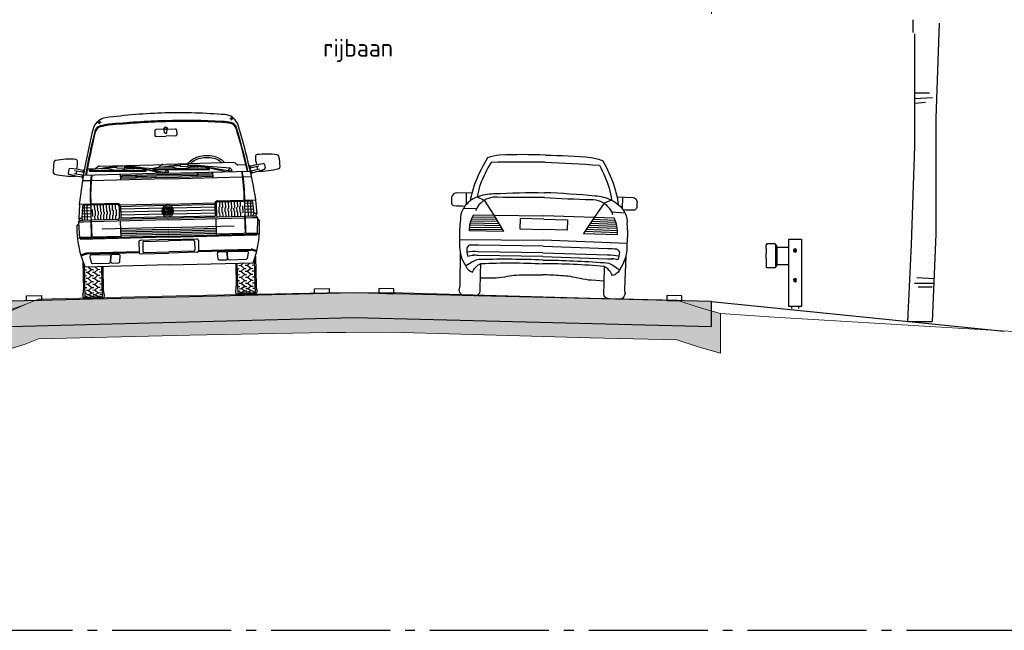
# Model space of a CAD drawing. Header units: metres. Extents: x 180716 to 180809, y 418548 to 418668.
# Tile 134 of 148: x 180777.11 to 180787.03, y 418653.26 to 418659.41. Entities that reach past the tile are written whole.
import ezdxf

# ---------------------------------------------------------------- set-up
doc = ezdxf.new("R2010")
doc.units = ezdxf.units.M
doc.linetypes.add('AL-NAP_LIJN', pattern=[15.25, 12, -1.5, 0.25, -1.5])
doc.layers.get('0').update_dxf_attribs({"color": 30, "lineweight": 0})
doc.layers.get('Defpoints').update_dxf_attribs({"lineweight": 0})
for name, color, linetype, lineweight in [('B-WE-OG-DTM-V', 253, 'Continuous', 0), ('B-WE-VH-M', 253, 'Continuous', 0), ('B-WE-VH-VERHARDING_ASFALT-GD', 253, 'Continuous', 0), ('N-WE-BV-GELEIDECONSTRUCTIE-GD', 210, 'Continuous', 30), ('N-WE-GR-BOOM-SD', 90, 'Continuous', 25), ('N-WE-GW-BERM-GD', 90, 'Continuous', 30), ('N-WE-VH-M', 7, 'Continuous', 18), ('N-WE-VH-VERHARDING_ASFALT-GD', 210, 'Continuous', 30), ('N-WE-VW-MARKERING-GD', 7, 'Continuous', 30), ('X-XX-AL-AANKLEDING-SD', 6, 'Continuous', 25), ('X-XX-AL-NAP-GD', 7, 'AL-NAP_LIJN', 25)]:
    doc.layers.add(name, color=color, linetype=linetype, lineweight=lineweight)
doc.layers.add('B-WE-VH-VERHARDING_ASFALT-AD', color=253, linetype='Continuous', lineweight=0, transparency=0.5)
doc.layers.add('N-WE-VH-VERHARDING_ASFALT-AD', color=212, linetype='Continuous', lineweight=18, transparency=0.3)
doc.styles.add('NLCS-ISO-M100-T18', font='NLCS-ISO.ttf', dxfattribs={"height": 0.18})
doc.dimstyles.new('NLCS-M100-T18-PIJL_L2_H1', dxfattribs={"dimscale": 0.1, "dimtxt": 2.5, "dimasz": 1.8, "dimexe": 2, "dimexo": 2, "dimgap": 0.7, "dimtad": 1, "dimzin": 0, "dimdsep": 46, "dimtxsty": 'NLCS-ISO-M100-T18', "dimcen": 0, "dimdle": 2, "dimclrd": 256, "dimclre": 256, "dimclrt": 1, "dimadec": 1, "dimazin": 0, "dimtfac": 1, "dimtdec": 3, "dimtofl": 0, "dimtmove": 0, "dimatfit": 3, "dimfxl": 2, "dimfxlon": 1, "dimtfillclr": 256, "dimtolj": 1, "dimtzin": 0, "dimlwd": -1, "dimlwe": -1, "dimarcsym": 0})

# ---------------------------------------------------------------- blocks, each defined once
blk = doc.blocks.new('SAL-AANKLEDING_BUSJE1_VOORAANZICHT-D')
for p, q in [((-0.6752, 1.7925), (-0.6491, 1.7745)), ((0.6752, 1.7925), (0.6491, 1.7745)), ((-0.6873, 1.7825), (-0.6612, 1.7645)), ((-0.0144, 1.69), (-0.1, 1.69)), ((-0.0122, 1.65), (-0.015, 1.7)), ((0.0122, 1.65), (0.015, 1.7)), ((0.0144, 1.69), (0.1, 1.69)), ((0.6873, 1.7825), (0.6612, 1.7645)), ((-0.11, 1.68), (-0.11, 1.63)), ((-0.1, 1.62), (0, 1.62)), ((0, 1.65), (-0.0122, 1.65)), ((0, 1.65), (0.0122, 1.65)), ((0.1, 1.62), (0, 1.62)), ((0.11, 1.68), (0.11, 1.63)), ((-0.9855, 1.3095), (-0.9929, 1.2741)), ((-0.9055, 1.31), (-0.9746, 1.3174)), ((-0.846, 1.2771), (-0.9296, 1.2946)), ((-0.9085, 1.2902), (-0.9146, 1.2609)), ((-0.8419, 1.2967), (-0.9055, 1.31)), ((-0.8419, 1.2967), (-0.846, 1.2771)), ((-0.8419, 1.2967), (-0.8292, 1.305)), ((-0.7989, 1.31), (-0.7183, 1.31)), ((-0.7765, 1.2872), (-0.7763, 1.2972)), ((-0.7764, 1.2926), (-0.5364, 1.2865)), ((-0.693, 1.329), (-0.7183, 1.31)), ((-0.675, 1.335), (0, 1.335)), ((-0.5365, 1.2861), (-0.5363, 1.2911)), ((-0.5363, 1.2911), (-0.4477, 1.2889)), ((-0.503, 1.3294), (-0.504, 1.3124)), ((-0.504, 1.3124), (-0.4221, 1.3078)), ((-0.4211, 1.3248), (-0.503, 1.3294)), ((-0.4221, 1.3078), (-0.4211, 1.3248)), ((-0.325, 1.3073), (-0.4218, 1.3128)), ((-0.324, 1.3172), (-0.4212, 1.3228)), ((-0.3517, 1.3058), (-0.3913, 1.308)), ((-0.3304, 1.301), (-0.3305, 1.296)), ((-0.2234, 1.2925), (-0.325, 1.3073)), ((-0.2219, 1.3024), (-0.324, 1.3172)), ((-0.0442, 1.2456), (-0.2238, 1.2895)), ((-0.2219, 1.3024), (-0.2234, 1.2925)), ((-0.0026, 1.2511), (-0.2234, 1.2925)), ((0.0015, 1.2791), (-0.2219, 1.3024)), ((-0.1365, 1.2872), (-0.1363, 1.2972)), ((-0.1364, 1.2934), (-0.1363, 1.2972)), ((-0.1364, 1.2926), (0.1036, 1.2865)), ((-0.053, 1.329), (-0.0783, 1.31)), ((0.675, 1.335), (0, 1.335)), ((0.1035, 1.2861), (0.1037, 1.2911)), ((0.1037, 1.2911), (0.1923, 1.2889)), ((0.137, 1.3294), (0.136, 1.3124)), ((0.136, 1.3124), (0.2179, 1.3078)), ((0.2189, 1.3248), (0.137, 1.3294)), ((0.2179, 1.3078), (0.2189, 1.3248)), ((0.315, 1.3073), (0.2182, 1.3128)), ((0.316, 1.3172), (0.2188, 1.3228)), ((0.2883, 1.3058), (0.2487, 1.308)), ((0.3096, 1.301), (0.3095, 1.296)), ((0.4166, 1.2925), (0.315, 1.3073)), ((0.4181, 1.3024), (0.316, 1.3172)), ((0.5958, 1.2456), (0.4162, 1.2895)), ((0.4181, 1.3024), (0.4166, 1.2925)), ((0.6374, 1.2511), (0.4166, 1.2925)), ((0.6415, 1.2791), (0.4181, 1.3024)), ((0.5036, 1.2934), (0.5037, 1.2972)), ((0.693, 1.329), (0.7183, 1.31)), ((0.7989, 1.31), (0.7183, 1.31)), ((0.8419, 1.2967), (0.8292, 1.305)), ((0.8419, 1.2967), (0.9055, 1.31)), ((0.8419, 1.2967), (0.846, 1.2771)), ((0.846, 1.2771), (0.9296, 1.2946)), ((0.9055, 1.31), (0.9746, 1.3174)), ((0.9085, 1.2902), (0.9146, 1.2609)), ((0.9855, 1.3095), (0.9929, 1.2741)), ((-0.9199, 1.2415), (-0.9861, 1.2625)), ((-0.8521, 1.2478), (-0.9358, 1.2653)), ((-0.8562, 1.2282), (-0.9199, 1.2415)), ((-0.8521, 1.2478), (-0.8562, 1.2282)), ((-0.8562, 1.2282), (-0.8479, 1.2155)), ((-0.8521, 1.2478), (-0.8394, 1.2561)), ((-0.846, 1.2771), (-0.8377, 1.2645)), ((0, 1.2456), (-0.8415, 1.2456)), ((-0.7765, 1.2872), (-0.208, 1.2729)), ((-0.4654, 1.19), (-0.4654, 1.2456)), ((0, 1.204), (-0.4654, 1.204)), ((-0.314, 1.218), (-0.465, 1.218)), ((-0.4478, 1.2839), (-0.4477, 1.2889)), ((-0.4478, 1.2843), (-0.2079, 1.2783)), ((-0.314, 1.232), (-0.4474, 1.232)), ((-0.314, 1.234), (-0.314, 1.218)), ((-0.314, 1.234), (-0.304, 1.234)), ((-0.304, 1.234), (-0.304, 1.218)), ((0, 1.232), (-0.304, 1.232)), ((0, 1.218), (-0.304, 1.218)), ((-0.208, 1.2729), (-0.2078, 1.2829)), ((-0.1365, 1.2872), (0.432, 1.2729)), ((0, 1.2456), (0.8415, 1.2456)), ((0, 1.232), (0.304, 1.232)), ((0, 1.218), (0.304, 1.218)), ((0, 1.204), (0.4654, 1.204)), ((0.0139, 1.2622), (0.0105, 1.2456)), ((0.1922, 1.2839), (0.1923, 1.2889)), ((0.1922, 1.2843), (0.4321, 1.2783)), ((0.314, 1.234), (0.304, 1.234)), ((0.304, 1.234), (0.304, 1.218)), ((0.314, 1.234), (0.314, 1.218)), ((0.314, 1.232), (0.4474, 1.232)), ((0.314, 1.218), (0.465, 1.218)), ((0.432, 1.2729), (0.4322, 1.2829)), ((0.4654, 1.19), (0.4654, 1.2456)), ((0.6539, 1.2622), (0.6505, 1.2456)), ((0.846, 1.2771), (0.8377, 1.2645)), ((0.8521, 1.2478), (0.8394, 1.2561)), ((0.8562, 1.2282), (0.8479, 1.2155)), ((0.8521, 1.2478), (0.9358, 1.2653)), ((0.8521, 1.2478), (0.8562, 1.2282)), ((0.8562, 1.2282), (0.9199, 1.2415)), ((0.9199, 1.2415), (0.9861, 1.2625)), ((-0.768, 1.19), (-0.8521, 1.19)), ((0, 1.19), (-0.7629, 1.19)), ((0, 1.19), (0.7629, 1.19)), ((0.768, 1.19), (0.8521, 1.19)), ((-0.887, 0.948), (-0.897, 0.816)), ((-0.505, 0.953), (-0.891, 0.953)), ((-0.891, 0.953), (-0.887, 0.948)), ((-0.8564, 0.9348), (-0.8657, 0.816)), ((-0.8575, 0.92), (-0.7749, 0.92)), ((-0.8463, 0.953), (-0.847, 0.944)), ((-0.7799, 0.944), (-0.8464, 0.944)), ((-0.838, 0.793), (-0.838, 0.944)), ((-0.81, 0.793), (-0.81, 0.944)), ((-0.7749, 0.939), (-0.7749, 0.903)), ((-0.7749, 0.903), (-0.7749, 0.8251)), ((-0.505, 0.944), (-0.7699, 0.944)), ((-0.7575, 0.8284), (-0.7575, 0.8984)), ((-0.735, 0.8924), (-0.735, 0.944)), ((-0.705, 0.8844), (-0.705, 0.944)), ((-0.675, 0.8764), (-0.675, 0.944)), ((-0.645, 0.8714), (-0.645, 0.944)), ((-0.615, 0.8725), (-0.615, 0.944)), ((-0.585, 0.8792), (-0.585, 0.944)), ((-0.555, 0.886), (-0.555, 0.944)), ((-0.525, 0.8928), (-0.525, 0.944)), ((-0.5175, 0.8309), (-0.5175, 0.8945)), ((-0.49, 0.929), (-0.49, 0.9006)), ((-0.49, 0.9006), (-0.49, 0.8263)), ((0, 0.9346), (-0.475, 0.9346)), ((-0.475, 0.923), (-0.475, 0.805)), ((-0.0214, 0.92), (-0.475, 0.92)), ((-0.0508, 0.895), (-0.475, 0.895)), ((-0.0063, 0.8671), (-0.02, 0.8979)), ((0, 0.8753), (-0.0117, 0.9017)), ((0, 0.9346), (0.475, 0.9346)), ((0, 0.8753), (0.0117, 0.9017)), ((0.0063, 0.8671), (0.02, 0.8979)), ((0.0214, 0.92), (0.475, 0.92)), ((0.0508, 0.895), (0.475, 0.895)), ((0.475, 0.923), (0.475, 0.805)), ((0.49, 0.929), (0.49, 0.9006)), ((0.49, 0.9006), (0.49, 0.8263)), ((0.505, 0.953), (0.891, 0.953)), ((0.505, 0.944), (0.7699, 0.944)), ((0.5175, 0.8309), (0.5175, 0.8945)), ((0.525, 0.8928), (0.525, 0.944)), ((0.555, 0.886), (0.555, 0.944)), ((0.585, 0.8792), (0.585, 0.944)), ((0.615, 0.8725), (0.615, 0.944)), ((0.645, 0.8714), (0.645, 0.944)), ((0.675, 0.8764), (0.675, 0.944)), ((0.705, 0.8844), (0.705, 0.944)), ((0.735, 0.8924), (0.735, 0.944)), ((0.7575, 0.8284), (0.7575, 0.8984)), ((0.7749, 0.939), (0.7749, 0.903)), ((0.8575, 0.92), (0.7749, 0.92)), ((0.7749, 0.903), (0.7749, 0.8251)), ((0.7799, 0.944), (0.8464, 0.944)), ((0.81, 0.793), (0.81, 0.944)), ((0.838, 0.793), (0.838, 0.944)), ((0.8463, 0.953), (0.847, 0.944)), ((0.8564, 0.9348), (0.8657, 0.816)), ((0.891, 0.953), (0.887, 0.948)), ((0.887, 0.948), (0.897, 0.816)), ((-0.897, 0.816), (-0.8657, 0.816)), ((-0.887, 0.793), (-0.897, 0.816)), ((-0.8557, 0.793), (-0.8657, 0.816)), ((-0.8646, 0.83), (-0.7749, 0.83)), ((-0.8623, 0.86), (-0.7749, 0.86)), ((-0.8599, 0.89), (-0.7749, 0.89)), ((-0.7749, 0.8251), (-0.7749, 0.798)), ((-0.735, 0.793), (-0.735, 0.8328)), ((-0.7275, 0.8342), (-0.7275, 0.8904)), ((-0.705, 0.793), (-0.705, 0.8386)), ((-0.6975, 0.84), (-0.6975, 0.8824)), ((-0.675, 0.793), (-0.675, 0.8444)), ((-0.6675, 0.8458), (-0.6675, 0.8745)), ((-0.645, 0.793), (-0.645, 0.848)), ((-0.6375, 0.848), (-0.6375, 0.8714)), ((-0.615, 0.793), (-0.615, 0.8473)), ((-0.6075, 0.846), (-0.6075, 0.8742)), ((-0.585, 0.793), (-0.585, 0.8423)), ((-0.5775, 0.841), (-0.5775, 0.8809)), ((-0.555, 0.793), (-0.555, 0.8372)), ((-0.5475, 0.836), (-0.5475, 0.8877)), ((-0.525, 0.793), (-0.525, 0.8322)), ((-0.49, 0.8263), (-0.49, 0.808)), ((-0.059, 0.865), (-0.475, 0.865)), ((-0.0508, 0.835), (-0.475, 0.835)), ((0, 0.805), (-0.475, 0.805)), ((-0.0158, 0.8299), (-0.0367, 0.8768)), ((-0.013, 0.8461), (-0.0314, 0.8873)), ((-0.013, 0.8461), (-0.0055, 0.8629)), ((-0.0111, 0.8281), (0, 0.8529)), ((-0.0063, 0.8671), (0.0063, 0.8671)), ((-0.0055, 0.8629), (0.0055, 0.8629)), ((0.0111, 0.8281), (0, 0.8529)), ((0, 0.805), (0.475, 0.805)), ((0.013, 0.8461), (0.0055, 0.8629)), ((0.013, 0.8461), (0.0314, 0.8873)), ((0.0158, 0.8299), (0.0367, 0.8768)), ((0.0508, 0.835), (0.475, 0.835)), ((0.059, 0.865), (0.475, 0.865)), ((0.49, 0.8263), (0.49, 0.808)), ((0.525, 0.793), (0.525, 0.8322)), ((0.5475, 0.836), (0.5475, 0.8877)), ((0.555, 0.793), (0.555, 0.8372)), ((0.5775, 0.841), (0.5775, 0.8809)), ((0.585, 0.793), (0.585, 0.8423)), ((0.6075, 0.846), (0.6075, 0.8742)), ((0.615, 0.793), (0.615, 0.8473)), ((0.6375, 0.848), (0.6375, 0.8714)), ((0.645, 0.793), (0.645, 0.848)), ((0.6675, 0.8458), (0.6675, 0.8745)), ((0.675, 0.793), (0.675, 0.8444)), ((0.6975, 0.84), (0.6975, 0.8824)), ((0.705, 0.793), (0.705, 0.8386)), ((0.7275, 0.8342), (0.7275, 0.8904)), ((0.735, 0.793), (0.735, 0.8328)), ((0.8599, 0.89), (0.7749, 0.89)), ((0.8623, 0.86), (0.7749, 0.86)), ((0.8646, 0.83), (0.7749, 0.83)), ((0.7749, 0.8251), (0.7749, 0.798)), ((0.8557, 0.793), (0.8657, 0.816)), ((0.897, 0.816), (0.8657, 0.816)), ((0.887, 0.793), (0.897, 0.816)), ((-0.9005, 0.7614), (-0.92, 0.7388)), ((-0.901, 0.776), (-0.887, 0.793)), ((-0.901, 0.776), (-0.8955, 0.611)), ((-0.853, 0.776), (-0.901, 0.776)), ((0, 0.7759), (-0.901, 0.7759)), ((-0.8557, 0.793), (-0.887, 0.793)), ((-0.7799, 0.793), (-0.8557, 0.793)), ((-0.7779, 0.793), (-0.7779, 0.6209)), ((-0.7729, 0.793), (-0.7729, 0.6209)), ((-0.505, 0.793), (-0.7699, 0.793)), ((0, 0.6978), (-0.665, 0.6978)), ((0, 0.793), (-0.505, 0.793)), ((-0.481, 0.7759), (-0.481, 0.611)), ((0, 0.793), (0.505, 0.793)), ((0, 0.7759), (0.901, 0.7759)), ((0, 0.6978), (0.665, 0.6978)), ((0.481, 0.7759), (0.481, 0.611)), ((0.505, 0.793), (0.7699, 0.793)), ((0.7729, 0.793), (0.7729, 0.6209)), ((0.7779, 0.793), (0.7779, 0.6209)), ((0.7799, 0.793), (0.8557, 0.793)), ((0.853, 0.776), (0.901, 0.776)), ((0.8557, 0.793), (0.887, 0.793)), ((0.901, 0.776), (0.887, 0.793)), ((0.901, 0.776), (0.8955, 0.611)), ((0.9005, 0.7614), (0.92, 0.7388)), ((0, 0.611), (-0.9056, 0.611)), ((-0.481, 0.6209), (-0.8958, 0.6209)), ((0, 0.6006), (-0.8908, 0.6006)), ((0, 0.68), (-0.481, 0.68)), ((0, 0.663), (-0.481, 0.663)), ((0, 0.646), (-0.481, 0.646)), ((0, 0.629), (-0.481, 0.629)), ((0, 0.68), (0.481, 0.68)), ((0, 0.663), (0.481, 0.663)), ((0, 0.646), (0.481, 0.646)), ((0, 0.629), (0.481, 0.629)), ((0, 0.611), (0.9056, 0.611)), ((0, 0.6006), (0.8908, 0.6006)), ((0.481, 0.6209), (0.8958, 0.6209)), ((-0.3, 0.561), (-0.3, 0.456)), ((0, 0.576), (-0.285, 0.576)), ((-0.261, 0.5535), (-0.261, 0.4635)), ((-0.251, 0.5635), (0, 0.5635)), ((0, 0.576), (0.285, 0.576)), ((0.251, 0.5635), (0, 0.5635)), ((0.261, 0.5535), (0.261, 0.4635)), ((0.3, 0.561), (0.3, 0.456)), ((-0.8416, 0.4581), (-0.8831, 0.4468)), ((-0.8403, 0.4481), (-0.8803, 0.4372)), ((-0.3, 0.4598), (-0.8285, 0.4598)), ((-0.2987, 0.4498), (-0.8272, 0.4498)), ((-0.285, 0.441), (0, 0.441)), ((-0.251, 0.4535), (0, 0.4535)), ((0.251, 0.4535), (0, 0.4535)), ((0.285, 0.441), (0, 0.441)), ((0.2987, 0.4498), (0.8272, 0.4498)), ((0.3, 0.4598), (0.8285, 0.4598)), ((0.8403, 0.4481), (0.8803, 0.4372)), ((0.8416, 0.4581), (0.8831, 0.4468)), ((-0.87, 0.3835), (-0.87, 0.085)), ((-0.8575, 0.3475), (-0.8575, 0)), ((0, 0.321), (-0.8474, 0.321)), ((-0.8154, 0.321), (-0.785, 0.295)), ((-0.7504, 0.321), (-0.72, 0.295)), ((-0.6825, 0.321), (-0.6825, 0)), ((-0.67, 0.321), (-0.67, 0.085)), ((0, 0.321), (0.8474, 0.321)), ((0.67, 0.321), (0.67, 0.085)), ((0.6825, 0.321), (0.6825, 0)), ((0.7504, 0.321), (0.72, 0.295)), ((0.8154, 0.321), (0.785, 0.295)), ((0.8575, 0.3475), (0.8575, 0)), ((0.87, 0.3835), (0.87, 0.085)), ((-0.855, 0.295), (-0.835, 0.295)), ((-0.855, 0.235), (-0.835, 0.235)), ((-0.82, 0.265), (-0.84, 0.265)), ((-0.82, 0.205), (-0.84, 0.205)), ((-0.82, 0.265), (-0.785, 0.295)), ((-0.82, 0.265), (-0.785, 0.235)), ((-0.82, 0.205), (-0.785, 0.235)), ((-0.82, 0.205), (-0.785, 0.175)), ((-0.785, 0.295), (-0.765, 0.295)), ((-0.785, 0.235), (-0.765, 0.235)), ((-0.755, 0.265), (-0.775, 0.265)), ((-0.755, 0.205), (-0.775, 0.205)), ((-0.755, 0.265), (-0.72, 0.295)), ((-0.755, 0.265), (-0.72, 0.235)), ((-0.755, 0.205), (-0.72, 0.235)), ((-0.755, 0.205), (-0.72, 0.175)), ((-0.72, 0.295), (-0.7, 0.295)), ((-0.72, 0.235), (-0.7, 0.235)), ((-0.685, 0.265), (-0.705, 0.265)), ((-0.685, 0.205), (-0.705, 0.205)), ((0.685, 0.265), (0.705, 0.265)), ((0.685, 0.205), (0.705, 0.205)), ((0.72, 0.295), (0.7, 0.295)), ((0.72, 0.235), (0.7, 0.235)), ((0.755, 0.265), (0.72, 0.295)), ((0.755, 0.265), (0.72, 0.235)), ((0.755, 0.205), (0.72, 0.235)), ((0.755, 0.205), (0.72, 0.175)), ((0.755, 0.265), (0.775, 0.265)), ((0.755, 0.205), (0.775, 0.205)), ((0.785, 0.295), (0.765, 0.295)), ((0.785, 0.235), (0.765, 0.235)), ((0.82, 0.265), (0.785, 0.295)), ((0.82, 0.265), (0.785, 0.235)), ((0.82, 0.205), (0.785, 0.235)), ((0.82, 0.205), (0.785, 0.175)), ((0.82, 0.265), (0.84, 0.265)), ((0.82, 0.205), (0.84, 0.205)), ((0.855, 0.295), (0.835, 0.295)), ((0.855, 0.235), (0.835, 0.235)), ((-0.855, 0.175), (-0.835, 0.175)), ((-0.855, 0.115), (-0.835, 0.115)), ((-0.82, 0.145), (-0.84, 0.145)), ((-0.82, 0.145), (-0.785, 0.175)), ((-0.82, 0.145), (-0.785, 0.115)), ((-0.82, 0.085), (-0.785, 0.115)), ((-0.785, 0.175), (-0.765, 0.175)), ((-0.785, 0.115), (-0.765, 0.115)), ((-0.755, 0.145), (-0.775, 0.145)), ((-0.755, 0.145), (-0.72, 0.175)), ((-0.755, 0.145), (-0.72, 0.115)), ((-0.755, 0.085), (-0.72, 0.115)), ((-0.72, 0.175), (-0.7, 0.175)), ((-0.72, 0.115), (-0.7, 0.115)), ((-0.685, 0.145), (-0.705, 0.145)), ((0.685, 0.145), (0.705, 0.145)), ((0.72, 0.175), (0.7, 0.175)), ((0.72, 0.115), (0.7, 0.115)), ((0.755, 0.145), (0.72, 0.175)), ((0.755, 0.145), (0.72, 0.115)), ((0.755, 0.085), (0.72, 0.115)), ((0.755, 0.145), (0.775, 0.145)), ((0.785, 0.175), (0.765, 0.175)), ((0.785, 0.115), (0.765, 0.115)), ((0.82, 0.145), (0.785, 0.175)), ((0.82, 0.145), (0.785, 0.115)), ((0.82, 0.085), (0.785, 0.115)), ((0.82, 0.145), (0.84, 0.145)), ((0.855, 0.175), (0.835, 0.175)), ((0.855, 0.115), (0.835, 0.115)), ((-0.8575, 0), (-0.6825, 0)), ((-0.855, 0.06), (-0.835, 0.06)), ((-0.855, 0.025), (-0.835, 0.025)), ((-0.855, 0.01), (-0.835, 0.01)), ((-0.82, 0.085), (-0.84, 0.085)), ((-0.82, 0.04), (-0.84, 0.04)), ((-0.82, 0.015), (-0.84, 0.015)), ((-0.82, 0.005), (-0.84, 0.005)), ((-0.82, 0.085), (-0.785, 0.06)), ((-0.82, 0.04), (-0.785, 0.06)), ((-0.82, 0.04), (-0.785, 0.025)), ((-0.82, 0.015), (-0.785, 0.025)), ((-0.82, 0.015), (-0.785, 0.01)), ((-0.82, 0.005), (-0.785, 0.01)), ((-0.82, 0.005), (-0.785, 0)), ((-0.785, 0.06), (-0.765, 0.06)), ((-0.785, 0.025), (-0.765, 0.025)), ((-0.785, 0.01), (-0.765, 0.01)), ((-0.755, 0.085), (-0.775, 0.085)), ((-0.755, 0.04), (-0.775, 0.04)), ((-0.755, 0.015), (-0.775, 0.015)), ((-0.755, 0.005), (-0.775, 0.005)), ((-0.755, 0.085), (-0.72, 0.06)), ((-0.755, 0.04), (-0.72, 0.06)), ((-0.755, 0.04), (-0.72, 0.025)), ((-0.755, 0.015), (-0.72, 0.025)), ((-0.755, 0.015), (-0.72, 0.01)), ((-0.755, 0.005), (-0.72, 0.01)), ((-0.755, 0.005), (-0.72, 0)), ((-0.72, 0.06), (-0.7, 0.06)), ((-0.72, 0.025), (-0.7, 0.025)), ((-0.72, 0.01), (-0.7, 0.01)), ((-0.685, 0.085), (-0.705, 0.085)), ((-0.685, 0.04), (-0.705, 0.04)), ((-0.685, 0.015), (-0.705, 0.015)), ((-0.685, 0.005), (-0.705, 0.005)), ((0.8575, 0), (0.6825, 0)), ((0.685, 0.085), (0.705, 0.085)), ((0.685, 0.04), (0.705, 0.04)), ((0.685, 0.015), (0.705, 0.015)), ((0.685, 0.005), (0.705, 0.005)), ((0.72, 0.06), (0.7, 0.06)), ((0.72, 0.025), (0.7, 0.025)), ((0.72, 0.01), (0.7, 0.01)), ((0.755, 0.085), (0.72, 0.06)), ((0.755, 0.04), (0.72, 0.06)), ((0.755, 0.04), (0.72, 0.025)), ((0.755, 0.015), (0.72, 0.025)), ((0.755, 0.015), (0.72, 0.01)), ((0.755, 0.005), (0.72, 0.01)), ((0.755, 0.005), (0.72, 0)), ((0.755, 0.085), (0.775, 0.085)), ((0.755, 0.04), (0.775, 0.04)), ((0.755, 0.015), (0.775, 0.015)), ((0.755, 0.005), (0.775, 0.005)), ((0.785, 0.06), (0.765, 0.06)), ((0.785, 0.025), (0.765, 0.025)), ((0.785, 0.01), (0.765, 0.01)), ((0.82, 0.085), (0.785, 0.06)), ((0.82, 0.04), (0.785, 0.06)), ((0.82, 0.04), (0.785, 0.025)), ((0.82, 0.015), (0.785, 0.025)), ((0.82, 0.015), (0.785, 0.01)), ((0.82, 0.005), (0.785, 0.01)), ((0.82, 0.005), (0.785, 0)), ((0.82, 0.085), (0.84, 0.085)), ((0.82, 0.04), (0.84, 0.04)), ((0.82, 0.015), (0.84, 0.015)), ((0.82, 0.005), (0.84, 0.005)), ((0.855, 0.06), (0.835, 0.06)), ((0.855, 0.025), (0.835, 0.025)), ((0.855, 0.01), (0.835, 0.01))]:
    blk.add_line(p, q)
for points in [[(0, 1.7108, 0.072539), (-0.0059, 1.7099, 0.083707), (-0.0106, 1.7076, 0.106587), (-0.0139, 1.7039, 0.131335), (-0.015, 1.7, 0.131335)], [(-0.015, 1.7, 0.131335), (-0.0139, 1.6961, 0.106587), (-0.0106, 1.6924, 0.083707), (-0.0059, 1.6901, 0.072539), (0, 1.6892, 0.072539)], [(0, 1.7108, -0.072539), (0.0059, 1.7099, -0.083707), (0.0106, 1.7076, -0.106587), (0.0139, 1.7039, -0.131335), (0.015, 1.7, -0.131335)], [(0.015, 1.7, -0.131335), (0.0139, 1.6961, -0.106587), (0.0106, 1.6924, -0.083707), (0.0059, 1.6901, -0.072539), (0, 1.6892, -0.072539)], [(0.2141, 1.335, -0.084851), (0.2544, 1.374, -0.081148), (0.3191, 1.4043, -0.069152), (0.4, 1.4156, -0.069152), (0.4809, 1.4043, -0.081148), (0.5456, 1.374, -0.084851), (0.5859, 1.335, -0.13694)], [(0.2399, 1.335, -0.058647), (0.2656, 1.3575, -0.081148), (0.3245, 1.3851, -0.069152), (0.4, 1.3956, -0.069152), (0.4755, 1.3851, -0.081148), (0.5344, 1.3575, -0.058647), (0.5601, 1.335, -0.13694)]]:
    blk.add_lwpolyline(points, format="xyb")
for points in [[(-0.7718, 0.355), (-0.6044, 0.355, 0.394848), (-0.5894, 0.369), (-0.5857, 0.424, 0.433848), (-0.6007, 0.44), (-0.7828, 0.44, 0.473285), (-0.7975, 0.4221), (-0.7865, 0.3671, 0.357511)], [(-0.5856, 0.426), (-0.5893, 0.371, 0.433848), (-0.5743, 0.355), (-0.5094, 0.355, 0.394848), (-0.4944, 0.369), (-0.4907, 0.424, 0.433848), (-0.5057, 0.44), (-0.5706, 0.44, 0.394848)], [(0.5856, 0.426), (0.5893, 0.371, -0.433848), (0.5743, 0.355), (0.5094, 0.355, -0.394848), (0.4944, 0.369), (0.4907, 0.424, -0.433848), (0.5057, 0.44), (0.5706, 0.44, -0.394848)], [(0.7718, 0.355), (0.6044, 0.355, -0.394848), (0.5894, 0.369), (0.5857, 0.424, -0.433848), (0.6007, 0.44), (0.7828, 0.44, -0.473285), (0.7975, 0.4221), (0.7865, 0.3671, -0.357511)]]:
    blk.add_lwpolyline(points, format="xyb", close=True)
for centre, radius in [((0, 1.265), 0.0141), ((0.64, 1.265), 0.0141), ((0.64, 1.265), 0.0141), ((0, 0.865), 0.0455)]:
    blk.add_circle(centre, radius)
for centre, radius, start, end in [((-0.6844, 1.7913), 0.00931, 251.77378, 6.95643), ((-0.5862, 1.6717), 0.15, 95.98087, 126.3606), ((0.0344, -4.2519), 6.106, 90.32247, 95.98087), ((-0.0344, -4.2519), 6.106, 84.01913, 89.67753), ((0.5862, 1.6717), 0.15, 53.6394, 84.01913), ((0.6844, 1.7913), 0.00931, 173.04357, 288.22622), ((5.134, 0.0772), 6.0883, 164.42198, 171.72899), ((5.0109, 0.1018), 5.9401, 164.52802, 168.89843), ((-0.5862, 1.6717), 0.15, 132.36961, 164.33228), ((-0.6415, 1.667), 0.075, 103.50538, 165.03085), ((-0.6376, 1.6573), 0.0754, 104.63241, 162.28245), ((-0.5345, 1.2434), 0.512, 94.20514, 104.07814), ((-0.5345, 1.2434), 0.502, 94.20514, 104.07814), ((0, -6.0256), 7.8006, 90, 94.20514), ((0, -6.0256), 7.7906, 90, 94.20514), ((-0.1, 1.68), 0.01, 90, 180), ((0, -6.0256), 7.8006, 85.79486, 90), ((0, -6.0256), 7.7906, 85.79486, 90), ((0.1, 1.68), 0.01, 0, 90), ((0.5345, 1.2434), 0.502, 75.92186, 85.79486), ((0.5345, 1.2434), 0.512, 75.92186, 85.79486), ((0.6376, 1.6573), 0.0754, 17.71755, 75.36759), ((0.6415, 1.667), 0.075, 14.96915, 76.49462), ((0.5862, 1.6717), 0.15, 15.66772, 47.63039), ((-5.0109, 0.1018), 5.9401, 11.10157, 15.47198), ((-5.134, 0.0772), 6.0883, 8.27101, 15.57802), ((5.0109, 0.1018), 5.9341, 164.57362, 168.88706), ((-0.1, 1.63), 0.01, 180, 270), ((0.1, 1.63), 0.01, 270, 0), ((-5.0109, 0.1018), 5.9341, 11.11294, 15.42638), ((-1.1138, 1.3833), 0.02, 99.28505, 170.00544), ((-0.9895, 0.6232), 0.7901, 84.53208, 99.28505), ((-0.9162, 1.3898), 0.02, 0.55397, 84.53208), ((-1.2156, 1.387), 0.3195, 346.06881, 0.55397), ((1.2156, 1.387), 0.3195, 179.44603, 193.93119), ((0.9162, 1.3898), 0.02, 95.46792, 179.44603), ((0.9895, 0.6232), 0.7901, 80.71495, 95.46792), ((1.1138, 1.3833), 0.02, 9.99456, 80.71495), ((-0.5171, 1.2781), 0.6259, 170.00544, 179.43722), ((-0.9757, 1.3074), 0.01, 83.95202, 168.18872), ((-0.6682, 0.8226), 0.4867, 88.20631, 102.83367), ((-0.675, 1.305), 0.03, 90, 126.8699), ((-0.5107, 0.5478), 0.7696, 89.47867, 100.66014), ((-0.5106, 0.5528), 0.7696, 89.46686, 100.66014), ((-0.6682, 0.8226), 0.4867, 74.2853, 85.62285), ((-0.3396, 0.8144), 0.4867, 91.49612, 102.83367), ((-0.5107, 0.5478), 0.7696, 76.45883, 81.07189), ((-0.5106, 0.5528), 0.7696, 76.45883, 78.08783), ((-0.3396, 0.8144), 0.4867, 74.2853, 88.91266), ((-0.0282, 0.8226), 0.4867, 88.20631, 102.83367), ((-0.035, 1.305), 0.03, 90, 126.8699), ((0.1293, 0.5478), 0.7696, 89.47867, 100.66014), ((0.1294, 0.5528), 0.7696, 89.46686, 100.66014), ((-0.0282, 0.8226), 0.4867, 74.2853, 85.62285), ((0.3004, 0.8144), 0.4867, 91.49612, 102.83367), ((0.1293, 0.5478), 0.7696, 76.45883, 81.07189), ((0.1294, 0.5528), 0.7696, 76.45883, 78.08783), ((0.3004, 0.8144), 0.4867, 74.2853, 88.91266), ((0.675, 1.305), 0.03, 53.1301, 90), ((0.9757, 1.3074), 0.01, 11.81128, 96.04798), ((0.5171, 1.2781), 0.6259, 0.56278, 9.99456), ((-1.123, 1.2841), 0.02, 179.43722, 255.39537), ((-0.944, 1.9711), 0.73, 255.39537, 271.89051), ((-0.9831, 1.272), 0.01, 168.18872, 252.42542), ((0.9101, 1.0009), 1.6887, 171.66812, 181.6239), ((0.9101, 1.0009), 1.6837, 171.64321, 181.6239), ((-0.4474, 1.214), 0.018, 90, 180), ((-0.309, 1.2191), 0.00513, 192.68038, 347.31962), ((0.309, 1.2191), 0.00513, 192.68038, 347.31962), ((0.4474, 1.214), 0.018, 0, 90), ((-0.9101, 1.0009), 1.6837, 358.3761, 8.35679), ((-0.9101, 1.0009), 1.6887, 358.3761, 8.33188), ((0.944, 1.9711), 0.73, 268.10949, 284.60463), ((0.9831, 1.272), 0.01, 287.57458, 11.81128), ((1.123, 1.2841), 0.02, 284.60463, 0.56278), ((-0.8464, 0.934), 0.01, 90, 175.50742), ((-0.7799, 0.939), 0.005, 360, 90), ((-0.7699, 0.939), 0.005, 90, 180), ((-0.505, 0.923), 0.03, 0, 90), ((-0.505, 0.929), 0.015, 0, 90), ((0, 0.865), 0.059, 90, 270), ((0, 0.865), 0.0385, 121.31381, 144.60535), ((0, 0.865), 0.0385, 72.26113, 107.73887), ((0, 0.865), 0.059, 270, 90), ((0, 0.865), 0.0385, 35.39465, 58.68619), ((0.505, 0.923), 0.03, 90, 180), ((0.505, 0.929), 0.015, 90, 180), ((0.7699, 0.939), 0.005, 0, 90), ((0.7799, 0.939), 0.005, 90, 180), ((0.8464, 0.934), 0.01, 4.49258, 90), ((-0.7799, 0.798), 0.005, 270, 360), ((-0.7699, 0.798), 0.005, 180, 270), ((-0.505, 0.808), 0.015, 270, 360), ((0, 0.865), 0.0385, 162.20081, 245.79919), ((0, 0.865), 0.0385, 253.31381, 286.68619), ((0, 0.865), 0.0385, 294.20081, 17.79919), ((0.505, 0.808), 0.015, 180, 270), ((0.7699, 0.798), 0.005, 270, 0), ((0.7799, 0.798), 0.005, 180, 270), ((0.1081, 0.7023), 1.0288, 177.97011, 201.75428), ((-0.1081, 0.7023), 1.0288, 338.24572, 2.02989), ((-0.9056, 0.601), 0.01, 90, 185.70761), ((0.9056, 0.601), 0.01, 354.29239, 90), ((-0.285, 0.561), 0.015, 90, 180), ((-0.251, 0.5535), 0.01, 90, 180), ((0.251, 0.5535), 0.01, 0, 90), ((0.285, 0.561), 0.015, 0, 90), ((-0.8285, 0.4098), 0.05, 90, 105.15437), ((-0.8272, 0.3998), 0.05, 90, 105.15437), ((-0.285, 0.456), 0.015, 180, 270), ((-0.251, 0.4635), 0.01, 180, 270), ((0.251, 0.4635), 0.01, 270, 0), ((0.285, 0.456), 0.015, 270, 0), ((0.8272, 0.3998), 0.05, 74.84563, 90), ((0.8285, 0.4098), 0.05, 74.84563, 90), ((-0.8498, 0.0287), 0.0297, 160.80093, 254.95104), ((-1.0114, 0.085), 0.1414, 340.80093, 0), ((-0.6902, 0.0287), 0.0297, 285.04896, 19.19907), ((-0.5286, 0.085), 0.1414, 180, 199.19907), ((0.6902, 0.0287), 0.0297, 160.80093, 254.95104), ((0.5286, 0.085), 0.1414, 340.80093, 360), ((0.8498, 0.0287), 0.0297, 285.04896, 19.19907), ((1.0114, 0.085), 0.1414, 180, 199.19907)]:
    blk.add_arc(centre, radius, start, end)
blk = doc.blocks.new('SAL-AANKLEDING_AUTO2_ACHTERAANZICHT-D')
for points in [[(0, 1.4303, 0.026139), (-0.4616, 1.419, 0.076615), (-0.5814, 1.3882, 0.036668), (-0.697, 1.1456, 0.049136), (-0.7464, 0.9516, 2.196377)], [(0, 1.4303, -0.026139), (0.4616, 1.419, -0.076615), (0.5814, 1.3882, -0.036668), (0.697, 1.1456, -0.049136), (0.7464, 0.9516, -2.196377)], [(0, 1.3607, 0.005851), (-0.5457, 1.3445, 0.040858), (-0.6502, 1.1157, 0.034998), (-0.6767, 0.993, -0.100737), (-0.5106, 1.0303, -0.017526), (0, 1.0525, 0.289289)], [(0, 1.3607, -0.005851), (0.5457, 1.3445, -0.040858), (0.6502, 1.1157, -0.034998), (0.6767, 0.993, 0.100737), (0.5106, 1.0303, 0.017526), (0, 1.0525, -0.289289)], [(-0.7315, 1.0291), (-0.8908, 1.0278, 0.347651), (-0.9348, 0.9831, -0.016693), (-0.935, 0.9225, 0.222222), (-0.9114, 0.9002, 0.015352), (-0.7971, 0.8982, -1.767273)], [(-0.6767, 0.993, 0.153604), (-0.8063, 0.8847, 0.175673), (-0.8379, 0.7607, 0.046292), (-0.843, 0.5602, 0.169378), (-0.7741, 0.2909, 0.236211), (-0.7061, 0.2348, -0.117588), (-0.6563, 0.3007, -0.15232), (-0.6186, 0.3222, -0.027876), (-0.0001, 0.335, 3.882498)], [(0, 1.0034, -0.004258), (-0.4732, 0.995, 0.22286), (-0.6398, 0.9309, 0.139614), (-0.6899, 0.851, 2.585177)], [(0, 1.0034, 0.004258), (0.4732, 0.995, -0.22286), (0.6398, 0.9309, -0.139614), (0.6899, 0.851, -2.585177)], [(0.6767, 0.993, -0.153604), (0.8063, 0.8847, -0.175673), (0.8379, 0.7607, -0.046292), (0.843, 0.5602, -0.169378), (0.7741, 0.2909, -0.236211), (0.7061, 0.2348, 0.117588), (0.6563, 0.3007, 0.15232), (0.6186, 0.3222, 0.027876), (0.0001, 0.335, -3.882498)], [(0.7315, 1.0291), (0.8908, 1.0278, -0.347651), (0.9348, 0.9831, 0.016693), (0.935, 0.9225, -0.222222), (0.9114, 0.9002, -0.015352), (0.7971, 0.8982, 1.767273)], [(-0.5057, 0.8148), (-0.4034, 0.6518), (-0.7453, 0.6484, -0.135811), (-0.7085, 0.8122), (-0.5057, 0.8148)], [(0.5057, 0.8148), (0.4034, 0.6518), (0.7453, 0.6484, 0.135811), (0.7085, 0.8122), (0.5057, 0.8148)], [(-0.7407, 0.5037, 0.236554), (-0.769, 0.4711, 0.08143), (-0.7558, 0.3948, -0.070992), (-0.6955, 0.4042, -0.006009)], [(-0.0001, 0.5125), (-0.6517, 0.5062, 0.047583), (-0.7407, 0.5037, 0.730995)], [(0.0001, 0.5125), (0.6517, 0.5062, -0.047583), (0.7407, 0.5037, -0.730995)], [(0.7407, 0.5037, -0.236554), (0.769, 0.4711, -0.08143), (0.7558, 0.3948, 0.070992), (0.6955, 0.4042, 0.006009)], [(-0.8348, 0.4345), (-0.8302, 0.1, -0.248493)], [(-0.0001, 0.4475), (-0.6517, 0.4412, 0.061396), (-0.7662, 0.4348, 0.730995)], [(-0.0001, 0.4096), (-0.6517, 0.4033, 0.029664), (-0.7073, 0.4037, 0.730995)], [(0.0001, 0.4081, 0.000036), (-0.001, 0.4081, 2.482916)], [(-0.0001, 0.4081, -0.000036), (0.001, 0.4081, -2.482916)], [(0.0001, 0.4475), (0.6517, 0.4412, -0.061396), (0.7662, 0.4348, -0.730995)], [(0.0001, 0.4096), (0.6517, 0.4033, -0.029664), (0.7073, 0.4037, -0.730995)], [(0.8348, 0.4345), (0.8302, 0.1, 0.248493)], [(-0.7996, -0.002), (-0.6835, 0, 0.473275), (-0.6224, 0.0509, -0.007714), (-0.623, 0.3211, -0.63259)], [(-0.0001, 0.3734, 0.016204), (-0.6173, 0.363, 0.146653), (-0.7078, 0.3388), (-0.7761, 0.2939)], [(0.0001, 0.3734, -0.016204), (0.6173, 0.363, -0.146653), (0.7078, 0.3388), (0.7761, 0.2939)], [(0.7996, -0.002), (0.6835, 0, -0.473275), (0.6224, 0.0509, 0.007714), (0.623, 0.3211, 0.63259)], [(-0.6237, 0.1771), (-0.4947, 0.1821, 0.037524), (-0.3796, 0.1956, -0.05794), (-0.187, 0.2202, -0.019198), (-0.0001, 0.2236, -1.799572)], [(0.6237, 0.1771), (0.4947, 0.1821, -0.037524), (0.3796, 0.1956, 0.05794), (0.187, 0.2202, 0.019198), (0.0001, 0.2236, 1.799572)], [(-0.8302, 0.1, -0.067731), (-0.835, 0.0638, 0.089533), (-0.8369, 0.057, 0.411641)], [(0.8302, 0.1, 0.067731), (0.835, 0.0638, -0.089533), (0.8369, 0.057, -0.411641)], [(-0.8369, 0.057, 0.247158), (-0.7996, -0.002, 0.417966)], [(0.8369, 0.057, -0.247158), (0.7996, -0.002, -0.417966)]]:
    blk.add_lwpolyline(points, format="xyb")
for points in [[(-0.7868, 1.0286), (-0.7869, 0.9114)], [(-0.6767, 0.993), (-0.6041, 0.9607), (-0.5057, 0.8148), (0, 0.8183)], [(0.6767, 0.993), (0.6041, 0.9607), (0.5057, 0.8148), (0, 0.8183)], [(0.7868, 1.0286), (0.7869, 0.9114)], [(-0.6807, 0.8754), (-0.8149, 0.8708)], [(-0.7185, 0.7919), (-0.4926, 0.794)], [(0.7185, 0.7919), (0.4926, 0.794)], [(0.6807, 0.8754), (0.8149, 0.8708)], [(-0.7425, 0.7087), (-0.4409, 0.7115)], [(-0.7388, 0.7295), (-0.4538, 0.7321)], [(-0.7336, 0.7503), (-0.4668, 0.7527)], [(-0.7269, 0.7711), (-0.4797, 0.7734)], [(-0.0001, 0.7864), (-0.2382, 0.786), (-0.2384, 0.6807)], [(0.0001, 0.7864), (0.2382, 0.786), (0.2384, 0.6807)], [(0.7425, 0.7087), (0.4409, 0.7115)], [(0.7388, 0.7295), (0.4538, 0.7321)], [(0.7336, 0.7503), (0.4668, 0.7527)], [(0.7269, 0.7711), (0.4797, 0.7734)], [(-0.7457, 0.6672), (-0.415, 0.6702)], [(-0.7448, 0.6879), (-0.4279, 0.6908)], [(-0.2384, 0.6807), (-0.0001, 0.6807)], [(0.0001, 0.6563), (-0.0003, 0.6563)], [(-0.0001, 0.6563), (0.0003, 0.6563)], [(0.2384, 0.6807), (0.0001, 0.6807)], [(0.7457, 0.6672), (0.415, 0.6702)], [(0.7448, 0.6879), (0.4279, 0.6908)], [(-0.8431, 0.5609), (-0.0001, 0.5726)], [(0.8431, 0.5609), (0.0001, 0.5726)]]:
    blk.add_lwpolyline(points)
blk = doc.blocks.new('SGR-BOOM_S02_G_ZIJ-D')
at = {"ltscale": 0.1}
blk.add_line((-0.1242, 0), (0.1242, 0), dxfattribs=at)
at = {"flags": 128}
for points in [[(-0.069, 2.9122), (-0.069, 3.0412)], [(0.1947, 3.0066), (0.1593, 2.0497), (0.1593, 0.8806), (0.1242, 0)], [(-0.0532, 2.9002), (-0.0532, 1.7665), (-0.0891, 0.7742), (-0.1242, 0)], [(-0.047, 2.3038), (0.0949, 2.3038)], [(-0.0544, 2.2485), (0.1259, 2.2566)], [(-0.047, 2.2014), (0.0552, 2.2095)], [(-0.0309, 0.4417), (0.142, 0.4336)], [(-0.0544, 0.3865), (0.142, 0.3865)], [(-0.0179, 0.3492), (0.124, 0.3492)]]:
    blk.add_lwpolyline(points, dxfattribs=at)
blk = doc.blocks.new('*D34')
at = {"layer": 'Defpoints', "color": 0, "transparency": 16777216}
for p in [(180784.0807, 418659.5732), (180776.8807, 418659.1055), (180784.0807, 418659.1055)]:
    blk.add_point(p, dxfattribs=at)
at = {"layer": 'N-WE-VH-M', "transparency": 16777216}
for p, q in [((180776.8807, 418659.4732), (180776.8807, 418659.6732)), ((180784.0807, 418659.4732), (180784.0807, 418659.6732)), ((180777.0607, 418659.5732), (180783.9007, 418659.5732))]:
    blk.add_line(p, q, dxfattribs=at)
for points in [[(180777.0607, 418659.6032), (180777.0607, 418659.5432), (180776.8807, 418659.5732)], [(180783.9007, 418659.6032), (180783.9007, 418659.5432), (180784.0807, 418659.5732)]]:
    blk.add_solid(points, dxfattribs=at)
at = {"layer": 'N-WE-VH-M', "color": 1, "transparency": 16777216, "insert": (180780.4807, 418659.7332), "char_height": 0.18, "attachment_point": 5, "style": 'NLCS-ISO-M100-T18'}
blk.add_mtext('\\A1;7.20', dxfattribs=at)
blk = doc.blocks.new('EURORAIL - Hout type N2-01 3m')
for p, q in [((-0.356, 0.7002), (-0.356, 0.0202)), ((-0.228, 0.7002), (-0.356, 0.7002)), ((-0.228, 0.0202), (-0.228, 0.7002)), ((-0.228, 0.615), (-0.107, 0.615)), ((-0.111, 0.5664), (-0.111, 0.615)), ((-0.107, 0.425), (-0.107, 0.635)), ((-0.107, 0.635), (-0.1, 0.635)), ((-0.103, 0.425), (-0.103, 0.635)), ((-0.1, 0.642), (-0.092, 0.65)), ((-0.1, 0.418), (-0.1, 0.642)), ((-0.092, 0.65), (-0.008, 0.65)), ((-0.008, 0.65), (0, 0.642)), ((0, 0.605), (0, 0.642)), ((-0.111, 0.4936), (-0.111, 0.5664)), ((0, 0.505), (0, 0.555)), ((-0.107, 0.445), (-0.228, 0.445)), ((-0.111, 0.445), (-0.111, 0.4936)), ((-0.107, 0.425), (-0.1, 0.425)), ((-0.1, 0.418), (-0.092, 0.41)), ((-0.092, 0.41), (-0.008, 0.41)), ((0, 0.418), (-0.008, 0.41)), ((0, 0.455), (0, 0.418)), ((-0.356, 0.02), (-0.228, 0.02)), ((-0.327, 0.02), (-0.327, 0)), ((-0.257, 0.02), (-0.257, 0))]:
    blk.add_line(p, q)
for points in [[(0, 0.605), (0, 0.605), (0, 0.555), (0, 0.555)], [(0, 0.505), (0, 0.505), (0, 0.455), (0, 0.455)]]:
    blk.add_lwpolyline(points)
for centre, radius in [((-0.292, 0.5852), 0.016), ((-0.292, 0.5852), 0.0055), ((-0.292, 0.2852), 0.016), ((-0.292, 0.2852), 0.0055)]:
    blk.add_circle(centre, radius)

msp = doc.modelspace()

# ---------------------------------------------------------------- hatches: boundary and pattern name
at = {"layer": 'B-WE-VH-VERHARDING_ASFALT-AD'}
h = msp.add_hatch(color=256, dxfattribs=at)
h.dxf.hatch_style = 1
h.paths.add_polyline_path([(180784.1716, 418656.0495), (180784.1716, 418656.4495), (180783.9573, 418656.5123), (180783.7324, 418656.5854), (180782.8591, 418656.6068), (180780.8471, 418656.6634), (180780.3966, 418656.66), (180780.206, 418656.6596), (180778.8257, 418656.6313), (180777.3005, 418656.5965), (180777.1681, 418656.5424), (180776.8807, 418656.44), (180776.8807, 418656.0542), (180777.1681, 418656.1424), (180777.3005, 418656.1965), (180778.8257, 418656.2313), (180780.206, 418656.2596), (180780.3966, 418656.26), (180780.8471, 418656.2634), (180782.8591, 418656.2068), (180783.7324, 418656.1854), (180783.9573, 418656.1123)])
at = {"layer": 'N-WE-VH-VERHARDING_ASFALT-AD'}
h = msp.add_hatch(color=256, dxfattribs=at)
h.dxf.hatch_style = 1
h.paths.add_polyline_path([(180784.0807, 418656.5706), (180780.4807, 418656.6606), (180776.8807, 418656.5706), (180776.8807, 418656.3167), (180780.4807, 418656.4105), (180784.0807, 418656.3205)])

# ---------------------------------------------------------------- linework, layer by layer
at = {"layer": 'B-WE-OG-DTM-V', "flags": 128}
msp.add_lwpolyline([(180795.4517, 418653.7432), (180793.4444, 418655.0965), (180792.3356, 418655.8516), (180791.5079, 418655.9507), (180790.8279, 418656.0157), (180790.1825, 418656.0959), (180789.6784, 418656.1171), (180788.301, 418656.1979), (180784.7122, 418656.4137), (180784.1716, 418656.4495), (180783.9573, 418656.5123), (180783.7324, 418656.5854), (180782.8591, 418656.6068), (180780.8471, 418656.6634), (180780.3966, 418656.66), (180780.206, 418656.6596), (180778.8257, 418656.6313), (180777.3005, 418656.5965), (180777.1681, 418656.5424), (180776.9489, 418656.4448)], dxfattribs=at)
at = {"layer": 'B-WE-VH-VERHARDING_ASFALT-GD', "flags": 128}
msp.add_lwpolyline([(180784.1716, 418656.0495), (180784.1716, 418656.4495), (180783.9573, 418656.5123), (180783.7324, 418656.5854), (180782.8591, 418656.6068), (180780.8471, 418656.6634), (180780.3966, 418656.66), (180780.206, 418656.6596), (180778.8257, 418656.6313), (180777.3005, 418656.5965), (180777.1681, 418656.5424), (180776.8807, 418656.44), (180776.8807, 418656.0542), (180777.1681, 418656.1424), (180777.3005, 418656.1965), (180778.8257, 418656.2313), (180780.206, 418656.2596), (180780.3966, 418656.26), (180780.8471, 418656.2634), (180782.8591, 418656.2068), (180783.7324, 418656.1854), (180783.9573, 418656.1123)], close=True, dxfattribs=at)
at = {"layer": 'N-WE-GW-BERM-GD', "flags": 128}
msp.add_lwpolyline([(180784.0807, 418656.5706), (180787.0307, 418656.2743)], dxfattribs=at)
at = {"layer": 'N-WE-VH-VERHARDING_ASFALT-GD', "flags": 128}
msp.add_lwpolyline([(180784.0807, 418656.5706), (180780.4807, 418656.6606), (180776.8807, 418656.5706), (180776.8807, 418656.3167), (180780.4807, 418656.4105), (180784.0807, 418656.3205)], close=True, dxfattribs=at)
at = {"layer": 'N-WE-VW-MARKERING-GD', "flags": 128}
for points in [[(180780.0807, 418656.7007), (180780.2307, 418656.7044), (180780.2307, 418656.6544), (180780.0807, 418656.6506)], [(180780.8807, 418656.7006), (180780.7307, 418656.7043), (180780.7307, 418656.6543), (180780.8807, 418656.6505)], [(180777.1807, 418656.6282), (180777.3307, 418656.6319), (180777.3307, 418656.5819), (180777.1807, 418656.5781)], [(180783.7807, 418656.6281), (180783.6307, 418656.6318), (180783.6307, 418656.5818), (180783.7807, 418656.578)]]:
    msp.add_lwpolyline(points, close=True, dxfattribs=at)
at = {"layer": 'X-XX-AL-NAP-GD', "ltscale": 0.1, "flags": 128}
msp.add_lwpolyline([(180763.644, 418653.2567), (180799.6273, 418653.2567)], dxfattribs=at)

# ---------------------------------------------------------------- block references
at = {"layer": 'N-WE-BV-GELEIDECONSTRUCTIE-GD', "xscale": -1}
msp.add_blockref('EURORAIL - Hout type N2-01 3m', (180784.6307, 418656.5015), dxfattribs=at)
at = {"layer": 'N-WE-GR-BOOM-SD'}
msp.add_blockref('SGR-BOOM_S02_G_ZIJ-D', (180786.1807, 418656.3714), dxfattribs=at)
at = {"layer": 'X-XX-AL-AANKLEDING-SD'}
for name, p, rotation in [('SAL-AANKLEDING_BUSJE1_VOORAANZICHT-D', (180778.6265, 418656.6195), 1.494218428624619), ('SAL-AANKLEDING_AUTO2_ACHTERAANZICHT-D', (180782.3723, 418656.6163), 358.5734064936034)]:
    msp.add_blockref(name, p, dxfattribs=dict(at, rotation=rotation))

# ---------------------------------------------------------------- texts
at = {"layer": 'B-WE-VH-M', "insert": (180780.1694, 418659.2201), "char_height": 0.18, "attachment_point": 1, "style": 'NLCS-ISO-M100-T18'}
msp.add_mtext_dynamic_manual_height_columns('rijbaan', width=1.402386, gutter_width=12.5, heights=[0], dxfattribs=at)

# ---------------------------------------------------------------- dimensions: what is measured, and where the dimension line sits
at = {"layer": 'N-WE-VH-M'}
dim = msp.add_linear_dim(base=(180784.0807, 418659.5732), p1=(180776.8807, 418659.1055), p2=(180784.0807, 418659.1055), dimstyle='NLCS-M100-T18-PIJL_L2_H1', override={"dimexe": 1, "dimexo": 1, "dimdle": 1, "dimtofl": 1, "dimfxl": 1}, dxfattribs=at)
dim.commit()
dim.dimension.update_dxf_attribs({"geometry": '*D34', "text_midpoint": (180780.4807, 418659.7332)})

doc.saveas('drawing.dxf')
